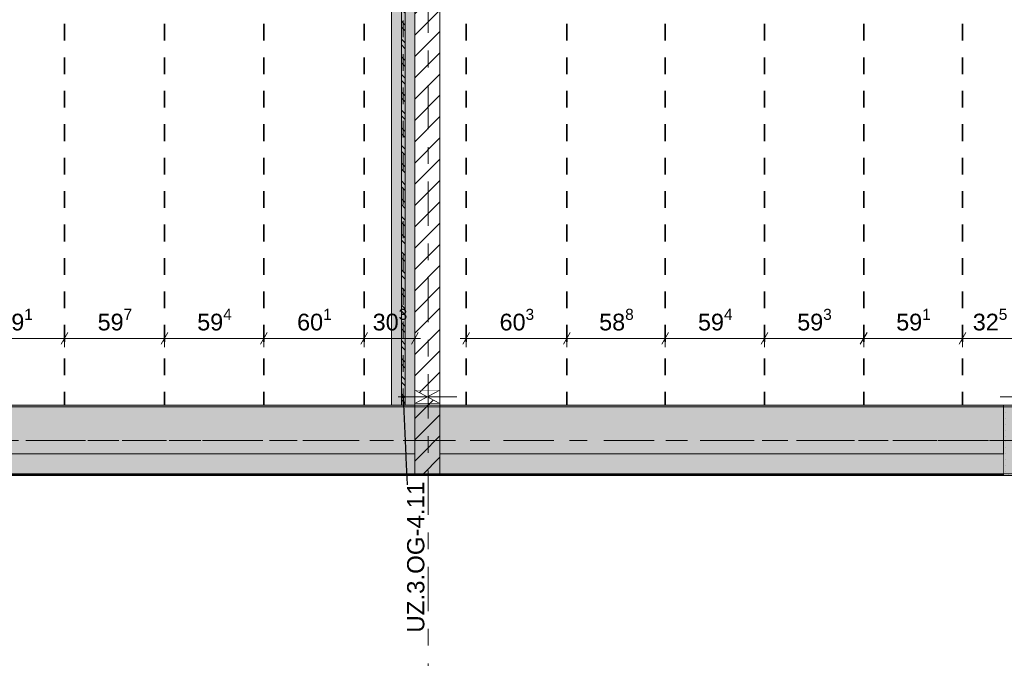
# Model space of a CAD drawing. Header units: metres. Extents: x -3.6 to 84.5, y -11 to 16.8.
# Tile 78 of 229: x 19.7 to 25.6, y 7 to 10.8. Entities that reach past the tile are written whole.
import ezdxf

# ---------------------------------------------------------------- set-up
doc = ezdxf.new("R2010")
doc.units = ezdxf.units.M
doc.header["$MEASUREMENT"] = 0
for name, pattern in [('Achse', [0.2, 0.1, -0.05, 0, -0.05]), ('Strichlinie doppelt', [0.546806, 0.264583, -0.105833, 0.070556, -0.105833]), ('Wipeout_Contour', [1, 0, -1])]:
    doc.linetypes.add(name, pattern=pattern)
for name, color, linetype in [('155 - Bemaßung_ Beschriftung.Ausbau - Deckenelemente', 7, 'Continuous'), ('451 - Universal.Achsen Raster', 7, 'Continuous'), ('605 - Struktur.Wand Innen', 7, 'Continuous'), ('607 - Struktur.Stütze', 7, 'Continuous'), ('608 - Struktur.Träger', 7, 'Continuous'), ('612 - Struktur.Stahlbau', 7, 'Continuous'), ('Abbruch_605 - Struktur.Wand Innen', 7, 'Continuous'), ('Neubau_605 - Struktur.Wand Innen', 7, 'Continuous'), ('Neubau_612 - Struktur.Stahlbau', 7, 'Continuous')]:
    doc.layers.add(name, color=color, linetype=linetype)
doc.styles.add('ERSTELLTER_STIL_2', font='txt')
doc.linetypes.add('Abbruch 1', pattern='A,0,[1,2022.0244.A_L5A-PL04.10_iA_Deckenelemente 3.OG1.Shx,S=0.001984,R=0,X=0,Y=0],-0.25,0', length=0.25)
doc.dimstyles.new('ERSTELLTER_STIL__1', dxfattribs={"dimtxt": 0.1, "dimasz": 0.0532, "dimexe": 0.18, "dimexo": 0.0625, "dimgap": 0, "dimtad": 1, "dimtih": 1, "dimtoh": 1, "dimzin": 0, "dimdsep": 46, "dimtxsty": 'ERSTELLTER_STIL_2', "dimblk": 'ARROWHEAD_2', "dimblk1": 'ARROWHEAD_2', "dimblk2": 'ARROWHEAD_2', "dimcen": 0.09, "dimse1": 1, "dimse2": 1, "dimclrd": 7, "dimclre": 7, "dimclrt": 7, "dimazin": 0, "dimtfac": 1, "dimtdec": 4, "dimtmove": 0, "dimatfit": 3, "dimfxl": 1, "dimtolj": 1, "dimtzin": 0, "dimarcsym": 0})
doc.dimstyles.new('ERSTELLTER_STIL__5', dxfattribs={"dimtxt": 0.18, "dimasz": 0.03648, "dimexe": 0.18, "dimexo": 0.0625, "dimgap": 0, "dimtad": 0, "dimtih": 1, "dimtoh": 1, "dimdec": 4, "dimzin": 0, "dimdsep": 46, "dimcen": 0.09, "dimadec": 0, "dimazin": 0, "dimtfac": 1, "dimtdec": 4, "dimtmove": 0, "dimatfit": 3, "dimldrblk": 'ARROWHEAD_11', "dimfxl": 1, "dimtolj": 1, "dimtzin": 0, "dimarcsym": 0})
pattern_1 = [(45, (0, 0), (-0.01767767, 0.01767767), [0, -0.025])]
pattern_2 = [(45, (0, 0), (-0.0636396, 0.0636396), [])]

# ---------------------------------------------------------------- blocks, each defined once
blk = doc.blocks.new('*D178')
at = {"layer": '155 - Bemaßung_ Beschriftung.Ausbau - Deckenelemente', "color": 7, "linetype": 'Continuous', "lineweight": 5}
for p, q in [((22.356, 8.8575), (22.356, 8.9625)), ((22.959, 8.8575), (22.959, 8.9625)), ((22.3217, 8.91), (22.356, 8.91)), ((22.3762, 8.945), (22.3358, 8.875)), ((22.356, 8.91), (22.959, 8.91)), ((22.9792, 8.945), (22.9388, 8.875))]:
    blk.add_line(p, q, dxfattribs=at)
at = {"layer": '155 - Bemaßung_ Beschriftung.Ausbau - Deckenelemente', "color": 7, "lineweight": 5, "insert": (22.5565, 8.9283), "char_height": 0.1, "attachment_point": 7, "style": 'ERSTELLTER_STIL_2'}
blk.add_mtext('\\A1;{\\pql;\\fArial|b0|i0|c0|p38;60\\fArial|b0|i0|c0|p38;\\A1{\\H.66x;\\S3^  ;}}', dxfattribs=at)
blk = doc.blocks.new('ARROWHEAD_2')
at = {"color": 0, "linetype": 'Continuous', "lineweight": 0}
for p, q in [((0, 0), (-1, 0)), ((-0.38, -0.66), (0.38, 0.66))]:
    blk.add_line(p, q, dxfattribs=at)
blk = doc.blocks.new('*D179')
at = {"layer": '155 - Bemaßung_ Beschriftung.Ausbau - Deckenelemente', "color": 7, "linetype": 'Continuous', "lineweight": 5}
for p, q in [((22.959, 8.8575), (22.959, 8.9625)), ((23.547, 8.8575), (23.547, 8.9625)), ((22.9792, 8.945), (22.9388, 8.875)), ((22.959, 8.91), (23.547, 8.91)), ((23.5672, 8.945), (23.5268, 8.875))]:
    blk.add_line(p, q, dxfattribs=at)
at = {"layer": '155 - Bemaßung_ Beschriftung.Ausbau - Deckenelemente', "color": 7, "lineweight": 5, "insert": (23.152, 8.9283), "char_height": 0.1, "attachment_point": 7, "style": 'ERSTELLTER_STIL_2'}
blk.add_mtext('\\A1;{\\pql;\\fArial|b0|i0|c0|p38;58\\fArial|b0|i0|c0|p38;\\A1{\\H.66x;\\S8^  ;}}', dxfattribs=at)
blk = doc.blocks.new('*D180')
at = {"layer": '155 - Bemaßung_ Beschriftung.Ausbau - Deckenelemente', "color": 7, "linetype": 'Continuous', "lineweight": 5}
for p, q in [((23.547, 8.8575), (23.547, 8.9625)), ((24.141, 8.8575), (24.141, 8.9625)), ((23.5672, 8.945), (23.5268, 8.875)), ((23.547, 8.91), (24.141, 8.91)), ((24.1612, 8.945), (24.1208, 8.875))]:
    blk.add_line(p, q, dxfattribs=at)
at = {"layer": '155 - Bemaßung_ Beschriftung.Ausbau - Deckenelemente', "color": 7, "lineweight": 5, "insert": (23.743, 8.9283), "char_height": 0.1, "attachment_point": 7, "style": 'ERSTELLTER_STIL_2'}
blk.add_mtext('\\A1;{\\pql;\\fArial|b0|i0|c0|p38;59\\fArial|b0|i0|c0|p38;\\A1{\\H.66x;\\S4^  ;}}', dxfattribs=at)
blk = doc.blocks.new('*D181')
at = {"layer": '155 - Bemaßung_ Beschriftung.Ausbau - Deckenelemente', "color": 7, "linetype": 'Continuous', "lineweight": 5}
for p, q in [((24.141, 8.8575), (24.141, 8.9625)), ((24.734, 8.8575), (24.734, 8.9625)), ((24.1612, 8.945), (24.1208, 8.875)), ((24.141, 8.91), (24.734, 8.91)), ((24.7542, 8.945), (24.7138, 8.875))]:
    blk.add_line(p, q, dxfattribs=at)
at = {"layer": '155 - Bemaßung_ Beschriftung.Ausbau - Deckenelemente', "color": 7, "lineweight": 5, "insert": (24.3365, 8.9283), "char_height": 0.1, "attachment_point": 7, "style": 'ERSTELLTER_STIL_2'}
blk.add_mtext('\\A1;{\\pql;\\fArial|b0|i0|c0|p38;59\\fArial|b0|i0|c0|p38;\\A1{\\H.66x;\\S3^  ;}}', dxfattribs=at)
blk = doc.blocks.new('*D182')
at = {"layer": '155 - Bemaßung_ Beschriftung.Ausbau - Deckenelemente', "color": 7, "linetype": 'Continuous', "lineweight": 5}
for p, q in [((24.734, 8.8575), (24.734, 8.9625)), ((25.325, 8.8575), (25.325, 8.9625)), ((24.7542, 8.945), (24.7138, 8.875)), ((24.734, 8.91), (25.325, 8.91)), ((25.3452, 8.945), (25.3048, 8.875))]:
    blk.add_line(p, q, dxfattribs=at)
at = {"layer": '155 - Bemaßung_ Beschriftung.Ausbau - Deckenelemente', "color": 7, "lineweight": 5, "insert": (24.9285, 8.9283), "char_height": 0.1, "attachment_point": 7, "style": 'ERSTELLTER_STIL_2'}
blk.add_mtext('\\A1;{\\pql;\\fArial|b0|i0|c0|p38;59\\fArial|b0|i0|c0|p38;\\A1{\\H.66x;\\S1^  ;}}', dxfattribs=at)
blk = doc.blocks.new('*D183')
at = {"layer": '155 - Bemaßung_ Beschriftung.Ausbau - Deckenelemente', "color": 7, "linetype": 'Continuous', "lineweight": 5}
for p, q in [((25.325, 8.8575), (25.325, 8.9625)), ((25.65, 8.8575), (25.65, 8.9625)), ((25.3452, 8.945), (25.3048, 8.875)), ((25.325, 8.91), (25.65, 8.91)), ((25.6298, 8.875), (25.6702, 8.945)), ((25.65, 8.91), (25.6842, 8.91))]:
    blk.add_line(p, q, dxfattribs=at)
at = {"layer": '155 - Bemaßung_ Beschriftung.Ausbau - Deckenelemente', "color": 7, "lineweight": 5, "insert": (25.3865, 8.9283), "char_height": 0.1, "attachment_point": 7, "style": 'ERSTELLTER_STIL_2'}
blk.add_mtext('\\A1;{\\pql;\\fArial|b0|i0|c0|p38;32\\fArial|b0|i0|c0|p38;\\A1{\\H.66x;\\S5^  ;}}', dxfattribs=at)
blk = doc.blocks.new('ARROWHEAD_11')
at = {"color": 0, "linetype": 'Continuous', "lineweight": 0}
blk.add_line((0, 0), (-1, 0), dxfattribs=at)
at = {"color": 0, "linetype": 'Continuous', "lineweight": 0, "const_width": 0.25, "flags": 128}
blk.add_lwpolyline([(-0.125, 0, 1), (0.125, 0, 1)], format="xyb", close=True, dxfattribs=at)
blk = doc.blocks.new('*D309')
at = {"layer": '155 - Bemaßung_ Beschriftung.Ausbau - Deckenelemente', "color": 7, "linetype": 'Continuous', "lineweight": 5}
for p, q in [((19.364, 8.8575), (19.364, 8.9625)), ((19.955, 8.8575), (19.955, 8.9625)), ((19.3842, 8.945), (19.3438, 8.875)), ((19.364, 8.91), (19.955, 8.91)), ((19.9752, 8.945), (19.9348, 8.875))]:
    blk.add_line(p, q, dxfattribs=at)
at = {"layer": '155 - Bemaßung_ Beschriftung.Ausbau - Deckenelemente', "color": 7, "lineweight": 5, "insert": (19.5586, 8.9283), "char_height": 0.1, "attachment_point": 7, "style": 'ERSTELLTER_STIL_2'}
blk.add_mtext('\\A1;{\\pql;\\fArial|b0|i0|c0|p38;59\\fArial|b0|i0|c0|p38;\\A1{\\H.66x;\\S1^  ;}}', dxfattribs=at)
blk = doc.blocks.new('*D310')
at = {"layer": '155 - Bemaßung_ Beschriftung.Ausbau - Deckenelemente', "color": 7, "linetype": 'Continuous', "lineweight": 5}
for p, q in [((19.955, 8.8575), (19.955, 8.9625)), ((20.552, 8.8575), (20.552, 8.9625)), ((19.9752, 8.945), (19.9348, 8.875)), ((19.955, 8.91), (20.552, 8.91)), ((20.5722, 8.945), (20.5318, 8.875))]:
    blk.add_line(p, q, dxfattribs=at)
at = {"layer": '155 - Bemaßung_ Beschriftung.Ausbau - Deckenelemente', "color": 7, "lineweight": 5, "insert": (20.1526, 8.9283), "char_height": 0.1, "attachment_point": 7, "style": 'ERSTELLTER_STIL_2'}
blk.add_mtext('\\A1;{\\pql;\\fArial|b0|i0|c0|p38;59\\fArial|b0|i0|c0|p38;\\A1{\\H.66x;\\S7^  ;}}', dxfattribs=at)
blk = doc.blocks.new('*D311')
at = {"layer": '155 - Bemaßung_ Beschriftung.Ausbau - Deckenelemente', "color": 7, "linetype": 'Continuous', "lineweight": 5}
for p, q in [((20.552, 8.8575), (20.552, 8.9625)), ((21.146, 8.8575), (21.146, 8.9625)), ((20.5722, 8.945), (20.5318, 8.875)), ((20.552, 8.91), (21.146, 8.91)), ((21.1662, 8.945), (21.1258, 8.875))]:
    blk.add_line(p, q, dxfattribs=at)
at = {"layer": '155 - Bemaßung_ Beschriftung.Ausbau - Deckenelemente', "color": 7, "lineweight": 5, "insert": (20.7481, 8.9283), "char_height": 0.1, "attachment_point": 7, "style": 'ERSTELLTER_STIL_2'}
blk.add_mtext('\\A1;{\\pql;\\fArial|b0|i0|c0|p38;59\\fArial|b0|i0|c0|p38;\\A1{\\H.66x;\\S4^  ;}}', dxfattribs=at)
blk = doc.blocks.new('*D312')
at = {"layer": '155 - Bemaßung_ Beschriftung.Ausbau - Deckenelemente', "color": 7, "linetype": 'Continuous', "lineweight": 5}
for p, q in [((21.146, 8.8575), (21.146, 8.9625)), ((21.747, 8.8575), (21.747, 8.9625)), ((21.1662, 8.945), (21.1258, 8.875)), ((21.146, 8.91), (21.747, 8.91)), ((21.7672, 8.945), (21.7268, 8.875))]:
    blk.add_line(p, q, dxfattribs=at)
at = {"layer": '155 - Bemaßung_ Beschriftung.Ausbau - Deckenelemente', "color": 7, "lineweight": 5, "insert": (21.3456, 8.9283), "char_height": 0.1, "attachment_point": 7, "style": 'ERSTELLTER_STIL_2'}
blk.add_mtext('\\A1;{\\pql;\\fArial|b0|i0|c0|p38;60\\fArial|b0|i0|c0|p38;\\A1{\\H.66x;\\S1^  ;}}', dxfattribs=at)
blk = doc.blocks.new('*D313')
at = {"layer": '155 - Bemaßung_ Beschriftung.Ausbau - Deckenelemente', "color": 7, "linetype": 'Continuous', "lineweight": 5}
for p, q in [((21.747, 8.8575), (21.747, 8.9625)), ((22.05, 8.8575), (22.05, 8.9625)), ((21.7672, 8.945), (21.7268, 8.875)), ((21.747, 8.91), (22.05, 8.91)), ((22.0298, 8.875), (22.0702, 8.945)), ((22.05, 8.91), (22.0842, 8.91))]:
    blk.add_line(p, q, dxfattribs=at)
at = {"layer": '155 - Bemaßung_ Beschriftung.Ausbau - Deckenelemente', "color": 7, "lineweight": 5, "insert": (21.7976, 8.9283), "char_height": 0.1, "attachment_point": 7, "style": 'ERSTELLTER_STIL_2'}
blk.add_mtext('\\A1;{\\pql;\\fArial|b0|i0|c0|p38;30\\fArial|b0|i0|c0|p38;\\A1{\\H.66x;\\S3^  ;}}', dxfattribs=at)

msp = doc.modelspace()

# ---------------------------------------------------------------- hatches: boundary and pattern name
at = {"layer": '607 - Struktur.Stütze', "linetype": 'Continuous', "lineweight": 0, "true_color": 0x000000}
h = msp.add_hatch(dxfattribs=at)
h.set_pattern_fill('Gips_0001', color=18, style=0, pattern_type=2)
h.set_pattern_definition(pattern_1)
h.paths.add_polyline_path([(25.57, 8.51), (25.57, 8.09), (25.89, 8.09), (25.89, 8.51), (25.8, 8.51), (25.8, 8.5), (25.88, 8.5), (25.88, 8.1), (25.58, 8.1), (25.58, 8.5), (25.65, 8.5), (25.65, 8.51)])
at = {"layer": 'Abbruch_605 - Struktur.Wand Innen', "linetype": 'Continuous', "lineweight": 0, "true_color": 0x000000}
h = msp.add_hatch(dxfattribs=at)
h.set_pattern_fill('MW_Ziegel_0001', color=18, style=0, pattern_type=2)
h.set_pattern_definition(pattern_2)
h.paths.add_polyline_path([(22.05, 8.6), (22.125, 8.56), (22.2, 8.6)])
h = msp.add_hatch(dxfattribs=at)
h.set_pattern_fill('MW_Ziegel_0001', color=18, style=0, pattern_type=2)
h.set_pattern_definition(pattern_2)
h.paths.add_polyline_path([(22.05, 8.52), (22.2, 8.52), (22.125, 8.56)])
at = {"layer": 'Neubau_612 - Struktur.Stahlbau', "linetype": 'Continuous', "lineweight": 0, "true_color": 0x000000}
h = msp.add_hatch(dxfattribs=at)
h.set_pattern_fill('Metall__Stahl_0001', color=18, style=0, pattern_type=2)
h.set_pattern_definition([(135, (0, 0), (0.053033, 0.053033), []), (135, (-0.01768, -0.01768), (0.053033, 0.053033), [])])
h.paths.add_polyline_path([(21.9911, 8.51), (21.9911, 12.99), (21.9689, 12.99), (21.9689, 8.51)])

# ---------------------------------------------------------------- linework, layer by layer
at = {"layer": '155 - Bemaßung_ Beschriftung.Ausbau - Deckenelemente', "color": 7, "linetype": 'Achse', "lineweight": 35}
for p, q in [((19.955, 12.99), (19.955, 8.51)), ((20.552, 12.99), (20.552, 8.51)), ((21.146, 12.99), (21.146, 8.51)), ((21.747, 12.99), (21.747, 8.51)), ((22.356, 12.99), (22.356, 8.51)), ((22.959, 12.99), (22.959, 8.51)), ((23.547, 12.99), (23.547, 8.51)), ((24.141, 12.99), (24.141, 8.51)), ((24.734, 12.99), (24.734, 8.51)), ((25.325, 12.99), (25.325, 8.51))]:
    msp.add_line(p, q, dxfattribs=at)
at = {"layer": '607 - Struktur.Stütze', "color": 7, "linetype": 'Continuous', "lineweight": 5, "flags": 128}
msp.add_lwpolyline([(25.65, 8.51), (25.57, 8.51), (25.57, 8.09), (25.89, 8.09), (25.89, 8.51), (25.8, 8.51)], dxfattribs=at)
at = {"layer": '608 - Struktur.Träger', "color": 7, "linetype": 'Continuous', "lineweight": 5}
msp.add_line((25.57, 8.51), (25.57, 8.5), dxfattribs=at)
at = {"layer": '608 - Struktur.Träger', "color": 7, "linetype": 'Continuous', "lineweight": 13}
msp.add_line((25.89, 8.5), (25.57, 8.5), dxfattribs=at)
at = {"layer": 'Abbruch_605 - Struktur.Wand Innen', "color": 7, "linetype": 'Abbruch 1', "lineweight": 18}
for p, q in [((22.2, 8.6), (22.05, 8.6)), ((22.05, 8.52), (22.2, 8.52))]:
    msp.add_line(p, q, dxfattribs=at)
at = {"layer": 'Abbruch_605 - Struktur.Wand Innen', "color": 160, "linetype": 'Abbruch 1', "lineweight": 5, "true_color": 0x3232ff}
for p, q in [((21.95, 8.56), (22.3, 8.56)), ((21.95, 8.56), (22.3, 8.56)), ((25.55, 8.56), (25.9, 8.56)), ((25.55, 8.56), (25.9, 8.56))]:
    msp.add_line(p, q, dxfattribs=at)
at = {"layer": 'Abbruch_605 - Struktur.Wand Innen', "color": 7, "linetype": 'Abbruch 1', "lineweight": 18, "flags": 128}
for points in [[(22.05, 8.6), (22.05, 8.52)], [(22.2, 8.52), (22.2, 8.6)]]:
    msp.add_lwpolyline(points, dxfattribs=at)
at = {"layer": 'Neubau_605 - Struktur.Wand Innen', "color": 1, "linetype": 'Continuous', "lineweight": 9}
for p, q in [((22.05, 8.52), (22.2, 8.6)), ((22.05, 8.6), (22.2, 8.52))]:
    msp.add_line(p, q, dxfattribs=at)
at = {"layer": 'Neubau_612 - Struktur.Stahlbau', "color": 1, "linetype": 'Continuous', "lineweight": 13}
msp.add_line((21.91, 8.51), (21.91, 12.99), dxfattribs=at)
at = {"layer": 'Neubau_612 - Struktur.Stahlbau', "color": 1, "linetype": 'Continuous', "lineweight": 9}
for p, q in [((21.9689, 12.99), (21.9689, 8.51)), ((21.9911, 12.99), (21.9911, 8.51)), ((21.9911, 8.51), (21.9689, 8.51))]:
    msp.add_line(p, q, dxfattribs=at)
at = {"layer": 'Neubau_612 - Struktur.Stahlbau', "color": 1, "linetype": 'Achse', "lineweight": 9}
msp.add_line((21.98, 8.51), (21.98, 12.99), dxfattribs=at)

# ---------------------------------------------------------------- texts
at = {"layer": '155 - Bemaßung_ Beschriftung.Ausbau - Deckenelemente', "color": 1, "linetype": 'Continuous', "lineweight": 9, "insert": (22.0035, 7.602), "char_height": 0.102917, "attachment_point": 2, "rotation": 90, "style": 'ERSTELLTER_STIL_2'}
msp.add_mtext('\\A1;{\\pqc;\\fArial|b0|i0|c0|p38;UZ.3.OG-4.11}', dxfattribs=at)

# ---------------------------------------------------------------- dimensions: what is measured, and where the dimension line sits
at = {"layer": '155 - Bemaßung_ Beschriftung.Ausbau - Deckenelemente', "color": 7, "linetype": 'Continuous', "lineweight": 5}
for base, p1, p2, picture, middle in [((25.649975, 8.9099822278), (25.324975, 8.5099826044), (25.649975, 10.7499822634), '*D183', (25.5978412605, 8.9799822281)), ((19.955, 8.91), (19.364, 8.51), (19.955, 8.51), '*D309', (19.7699, 8.98)), ((20.552, 8.91), (19.955, 8.51), (20.552, 8.51), '*D310', (20.3639, 8.98)), ((21.146, 8.91), (20.552, 8.51), (21.146, 8.51), '*D311', (20.9594, 8.98)), ((21.747, 8.91), (21.146, 8.51), (21.747, 8.51), '*D312', (21.5569, 8.98)), ((22.959, 8.91), (22.356, 8.51), (22.959, 8.51), '*D178', (22.7678, 8.98)), ((23.547, 8.91), (22.959, 8.51), (23.547, 8.51), '*D179', (23.3633, 8.98)), ((24.141, 8.91), (23.547, 8.51), (24.141, 8.51), '*D180', (23.9543, 8.98)), ((24.734, 8.91), (24.141, 8.51), (24.734, 8.51), '*D181', (24.5478, 8.98)), ((25.325, 8.91), (24.734, 8.51), (25.325, 8.51), '*D182', (25.1398, 8.98))]:
    dim = msp.add_linear_dim(base=base, p1=p1, p2=p2, dimstyle='ERSTELLTER_STIL__1', dxfattribs=at)
    dim.commit()
    dim.dimension.update_dxf_attribs({"geometry": picture, "text_midpoint": middle, "dimtype": 160})

# ---------------------------------------------------------------- wipeouts: each hides what was drawn before it
at = {"color": 254, "linetype": 'Wipeout_Contour', "lineweight": 0, "ltscale": 87.77462}
msp.add_wipeout([(18.69, 8.095), (22.05, 8.095), (22.05, 8.22), (18.69, 8.22)], dxfattribs=at).dxf.layer = '605 - Struktur.Wand Innen'

# ---------------------------------------------------------------- next in the draw order: linework, layer by layer
at = {"layer": '605 - Struktur.Wand Innen', "color": 7, "linetype": 'Continuous', "lineweight": 18}
msp.add_line((22.05, 8.22), (22.05, 8.095), dxfattribs=at)
at = {"layer": '605 - Struktur.Wand Innen', "color": 7, "linetype": 'Continuous', "lineweight": 13, "flags": 128}
msp.add_lwpolyline([(22.05, 8.22), (18.69, 8.22)], dxfattribs=at)

# ---------------------------------------------------------------- next in the draw order: leaders
at = {"layer": '155 - Bemaßung_ Beschriftung.Ausbau - Deckenelemente', "color": 1, "linetype": 'Continuous', "lineweight": 9, "annotation_type": 0, "has_hookline": 1, "hookline_direction": 1, "text_width": 0.8645, "horizontal_direction": (0, 1, 0)}
msp.add_leader([(21.98, 8.56), (22.0035, 8.0342)], dimstyle='ERSTELLTER_STIL__5', dxfattribs=at)

# ---------------------------------------------------------------- next in the draw order: wipeouts: each hides what was drawn before it
at = {"color": 254, "linetype": 'Wipeout_Contour', "lineweight": 0, "ltscale": 98.746578}
msp.add_wipeout([(22.2, 13), (22.05, 13), (22.05, 8.6), (22.2, 8.6)], dxfattribs=at).dxf.layer = '605 - Struktur.Wand Innen'
at = {"color": 254, "linetype": 'Wipeout_Contour', "lineweight": 0, "ltscale": 100.959674}
msp.add_wipeout([(22.2, 8.22), (22.2, 8.095), (25.57, 8.095), (25.57, 8.22)], dxfattribs=at).dxf.layer = '605 - Struktur.Wand Innen'

# ---------------------------------------------------------------- next in the draw order: hatches: boundary and pattern name
at = {"layer": '605 - Struktur.Wand Innen', "linetype": 'Continuous', "lineweight": 0, "true_color": 0x000000}
h = msp.add_hatch(dxfattribs=at)
h.set_pattern_fill('MW_Ziegel_0001', color=18, style=0, pattern_type=2)
h.set_pattern_definition(pattern_2)
h.paths.add_polyline_path([(22.2, 13), (22.05, 13), (22.05, 8.6), (22.2, 8.6)])

# ---------------------------------------------------------------- next in the draw order: linework, layer by layer
at = {"layer": '605 - Struktur.Wand Innen', "color": 7, "linetype": 'Continuous', "lineweight": 18}
msp.add_line((22.2, 8.095), (22.2, 8.22), dxfattribs=at)
at = {"layer": '605 - Struktur.Wand Innen', "color": 7, "linetype": 'Continuous', "lineweight": 18, "flags": 128}
for points in [[(22.05, 13), (22.05, 8.6)], [(22.2, 8.6), (22.2, 13)]]:
    msp.add_lwpolyline(points, dxfattribs=at)
at = {"layer": '605 - Struktur.Wand Innen', "color": 7, "linetype": 'Continuous', "lineweight": 13, "flags": 128}
for points in [[(25.57, 8.22), (22.2, 8.22)], [(18.69, 8.095), (25.57, 8.095)]]:
    msp.add_lwpolyline(points, dxfattribs=at)
at = {"layer": '608 - Struktur.Träger', "color": 7, "linetype": 'Continuous', "lineweight": 5}
msp.add_line((25.57, 8.1), (25.57, 8.09), dxfattribs=at)

# ---------------------------------------------------------------- next in the draw order: wipeouts: each hides what was drawn before it
at = {"color": 254, "linetype": 'Wipeout_Contour', "lineweight": 0, "ltscale": 94.341505}
msp.add_wipeout([(22.05, 8.22), (22.05, 8.095), (22.2, 8.095), (22.2, 8.22)], dxfattribs=at).dxf.layer = '605 - Struktur.Wand Innen'

# ---------------------------------------------------------------- next in the draw order: hatches: boundary and pattern name
at = {"layer": '605 - Struktur.Wand Innen', "linetype": 'Continuous', "lineweight": 0, "true_color": 0x000000}
h = msp.add_hatch(dxfattribs=at)
h.set_pattern_fill('MW_Ziegel_0001', color=18, style=0, pattern_type=2)
h.set_pattern_definition(pattern_2)
h.paths.add_polyline_path([(22.05, 8.22), (22.05, 8.095), (22.2, 8.095), (22.2, 8.22)])
at = {"layer": '608 - Struktur.Träger', "linetype": 'Continuous', "lineweight": 0, "true_color": 0x000000}
h = msp.add_hatch(dxfattribs=at)
h.set_pattern_fill('Gips_0001', color=18, style=0, pattern_type=2)
h.set_pattern_definition(pattern_1)
h.paths.add_polyline_path([(18.69, 8.09), (25.57, 8.09), (25.57, 8.1), (22.2, 8.1), (22.2, 8.095), (22.05, 8.095), (22.05, 8.1), (18.69, 8.1)])

# ---------------------------------------------------------------- next in the draw order: linework, layer by layer
at = {"layer": '605 - Struktur.Wand Innen', "color": 7, "linetype": 'Continuous', "lineweight": 13}
msp.add_line((22.05, 8.095), (22.2, 8.095), dxfattribs=at)
at = {"layer": '608 - Struktur.Träger', "color": 7, "linetype": 'Continuous', "lineweight": 13}
msp.add_line((0.38, 8.09), (61.88, 8.09), dxfattribs=at)
at = {"layer": '608 - Struktur.Träger', "color": 7, "linetype": 'Continuous', "lineweight": 5}
for p, q in [((25.57, 8.09), (18.69, 8.09)), ((22.05, 8.1), (22.05, 8.095)), ((22.2, 8.095), (22.05, 8.095)), ((22.2, 8.1), (22.2, 8.095))]:
    msp.add_line(p, q, dxfattribs=at)
at = {"layer": '608 - Struktur.Träger', "color": 7, "linetype": 'Continuous', "lineweight": 13, "flags": 128}
msp.add_lwpolyline([(47.49, 8.1), (47.17, 8.1), (40.29, 8.1), (39.97, 8.1), (33.09, 8.1), (32.77, 8.1), (29.4, 8.1), (29.25, 8.1), (25.89, 8.1), (25.57, 8.1), (22.2, 8.1), (22.05, 8.1), (18.69, 8.1), (18.37, 8.1), (15.09, 8.1), (14.77, 8.1), (11.49, 8.1), (11.17, 8.1), (7.89, 8.1), (7.57, 8.1), (0.69, 8.1), (0.38, 8.1)], dxfattribs=at)

# ---------------------------------------------------------------- next in the draw order: wipeouts: each hides what was drawn before it
at = {"color": 254, "linetype": 'Wipeout_Contour', "lineweight": 0, "ltscale": 94.637701}
msp.add_wipeout([(22.2, 8.52), (22.05, 8.52), (22.05, 8.22), (22.2, 8.22)], dxfattribs=at).dxf.layer = '605 - Struktur.Wand Innen'

# ---------------------------------------------------------------- next in the draw order: hatches: boundary and pattern name
at = {"layer": '605 - Struktur.Wand Innen', "linetype": 'Continuous', "lineweight": 0, "true_color": 0x000000}
h = msp.add_hatch(dxfattribs=at)
h.set_pattern_fill('MW_Ziegel_0001', color=18, style=0, pattern_type=2)
h.set_pattern_definition(pattern_2)
h.paths.add_polyline_path([(22.2, 8.52), (22.05, 8.52), (22.05, 8.22), (22.2, 8.22)])
at = {"layer": '608 - Struktur.Träger', "linetype": 'Continuous', "lineweight": 0, "true_color": 0x000000}
h = msp.add_hatch(dxfattribs=at)
h.set_pattern_fill('Beton__Stahlbeton_0001', color=18, style=0, pattern_type=2)
h.set_pattern_definition([(45, (0, 0), (-0.08485281, 0.08485281), []), (45, (-0.04243, 0.04243), (-0.08485281, 0.08485281), [0.09, -0.03])])
h.paths.add_polyline_path([(0.69, 8.5), (0.38, 8.5), (0.38, 8.1), (0.69, 8.1), (7.57, 8.1), (7.89, 8.1), (11.17, 8.1), (11.49, 8.1), (14.77, 8.1), (15.09, 8.1), (18.37, 8.1), (18.69, 8.1), (22.05, 8.1), (22.2, 8.1), (25.57, 8.1), (25.89, 8.1), (29.25, 8.1), (29.4, 8.1), (32.77, 8.1), (33.09, 8.1), (39.97, 8.1), (40.29, 8.1), (47.17, 8.1), (47.49, 8.1), (50.77, 8.1), (51.09, 8.1), (54.37, 8.1), (54.69, 8.1), (61.57, 8.1), (61.88, 8.1), (61.88, 8.5), (61.57, 8.5), (58.195, 8.5), (58.055, 8.5), (54.69, 8.5), (54.37, 8.5), (51.09, 8.5), (50.77, 8.5), (47.49, 8.5), (47.17, 8.5), (43.81, 8.5), (43.67, 8.5), (40.29, 8.5), (39.97, 8.5), (36.61, 8.5), (36.46, 8.5), (33.09, 8.5), (32.77, 8.5), (29.4, 8.5), (29.25, 8.5), (25.89, 8.5), (25.57, 8.5), (22.2, 8.5), (22.05, 8.5), (18.69, 8.5), (18.37, 8.5), (15.09, 8.5), (14.77, 8.5), (11.49, 8.5), (11.17, 8.5), (7.89, 8.5), (7.57, 8.5), (4.21, 8.5), (4.05, 8.5)])
h = msp.add_hatch(dxfattribs=at)
h.set_pattern_fill('Gips_0001', color=18, style=0, pattern_type=2)
h.set_pattern_definition(pattern_1)
h.paths.add_polyline_path([(18.69, 8.5), (22.05, 8.5), (22.05, 8.51), (18.69, 8.51)])
h = msp.add_hatch(dxfattribs=at)
h.set_pattern_fill('Gips_0001', color=18, style=0, pattern_type=2)
h.set_pattern_definition(pattern_1)
h.paths.add_polyline_path([(22.2, 8.5), (25.57, 8.5), (25.57, 8.51), (22.2, 8.51)])
at = {"layer": '612 - Struktur.Stahlbau', "linetype": 'Continuous', "lineweight": 0, "true_color": 0x30307f}
msp.add_hatch(color=177, dxfattribs=at).paths.add_polyline_path([(21.91, 12.99), (22.05, 12.99), (22.05, 8.51), (21.91, 8.51)])

# ---------------------------------------------------------------- next in the draw order: linework, layer by layer
at = {"layer": '451 - Universal.Achsen Raster', "color": 160, "linetype": 'Strichlinie doppelt', "lineweight": 9, "true_color": 0x3232ff}
for p, q in [((22.13, -10.585), (22.13, 16.355)), ((64.935, 8.3), (-3.175, 8.3))]:
    msp.add_line(p, q, dxfattribs=at)
at = {"layer": '605 - Struktur.Wand Innen', "color": 7, "linetype": 'Continuous', "lineweight": 18}
for p, q in [((22.05, 8.22), (22.05, 8.095)), ((22.2, 8.095), (22.2, 8.22))]:
    msp.add_line(p, q, dxfattribs=at)
at = {"layer": '605 - Struktur.Wand Innen', "color": 7, "linetype": 'Continuous', "lineweight": 18, "flags": 128}
for points in [[(22.05, 8.52), (22.05, 8.22)], [(22.2, 8.22), (22.2, 8.52)]]:
    msp.add_lwpolyline(points, dxfattribs=at)
at = {"layer": '608 - Struktur.Träger', "color": 7, "linetype": 'Continuous', "lineweight": 13}
for p, q in [((0.38, 8.51), (61.88, 8.51)), ((22.05, 8.5), (18.69, 8.5)), ((22.2, 8.5), (22.05, 8.5)), ((25.57, 8.5), (22.2, 8.5))]:
    msp.add_line(p, q, dxfattribs=at)
at = {"layer": '608 - Struktur.Träger', "color": 7, "linetype": 'Continuous', "lineweight": 5}
for p, q in [((22.05, 8.51), (18.69, 8.51)), ((22.05, 8.51), (22.05, 8.5)), ((22.2, 8.51), (22.2, 8.5)), ((25.57, 8.51), (22.2, 8.51))]:
    msp.add_line(p, q, dxfattribs=at)
at = {"layer": '608 - Struktur.Träger', "color": 7, "linetype": 'Achse', "lineweight": 9}
msp.add_line((0.38, 8.3), (61.88, 8.3), dxfattribs=at)
at = {"layer": 'Neubau_612 - Struktur.Stahlbau', "color": 1, "linetype": 'Continuous', "lineweight": 13}
for q in [(22.05, 12.99), (21.91, 8.51)]:
    msp.add_line((22.05, 8.51), q, dxfattribs=at)

# ---------------------------------------------------------------- next in the draw order: dimensions: what is measured, and where the dimension line sits
at = {"layer": '155 - Bemaßung_ Beschriftung.Ausbau - Deckenelemente', "color": 7, "linetype": 'Continuous', "lineweight": 5}
dim = msp.add_linear_dim(base=(22.05, 8.91), p1=(21.747, 8.51), p2=(22.05, 10.61), dimstyle='ERSTELLTER_STIL__1', dxfattribs=at)
dim.commit()
dim.dimension.update_dxf_attribs({"geometry": '*D313', "text_midpoint": (22.0089, 8.98), "dimtype": 160})

doc.saveas('drawing.dxf')
